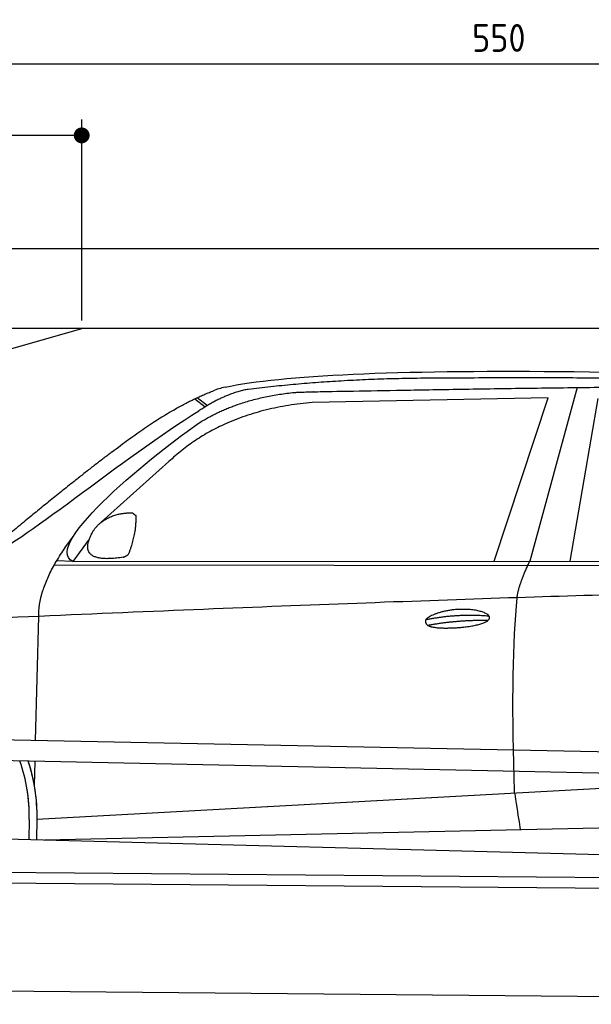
# Model space of a CAD drawing. Header units: millimetres. Extents: x -411 to 6777, y 0 to 6527.
# Tile 4 of 6: x 1744 to 3183, y 4050 to 6527. Entities that reach past the tile are written whole.
import ezdxf

# ---------------------------------------------------------------- set-up
doc = ezdxf.new("R2010")
doc.units = ezdxf.units.MM
doc.layers.add('4', color=3, linetype='Continuous')
for name, color, linetype, lineweight in [('car', 10, 'Continuous', 25), ('Freiraum', 7, 'Continuous', 25), ('Plattform', 7, 'Continuous', 25)]:
    doc.layers.add(name, color=color, linetype=linetype, lineweight=lineweight)
doc.styles.get("Standard").update_dxf_attribs({"font": 'ISOCP.SHX'})
doc.dimstyles.new('GEN-ISO', dxfattribs={"dimscale": 20, "dimtxt": 3.5, "dimasz": 2, "dimexe": 2, "dimexo": 1, "dimgap": 1.5, "dimtad": 1, "dimdec": 1, "dimlfac": 0.1, "dimdsep": 46, "dimtxsty": 'STANDARD', "dimblk": 'PUNKT', "dimcen": 2, "dimclrd": 256, "dimclre": 256, "dimclrt": 2, "dimadec": 0, "dimazin": 0, "dimtp": 0.1, "dimtm": 0.1, "dimtfac": 0.71, "dimtdec": 1, "dimtmove": 2, "dimatfit": 3, "dimldrblk": 'PUNKT', "dimfxl": 2, "dimtolj": 1, "dimarcsym": 0})

# ---------------------------------------------------------------- blocks, each defined once
blk = doc.blocks.new('PUNKT')
at = {"layer": '4', "color": 0, "linetype": 'ByBlock'}
blk.add_line((-0.5, 0), (-1, 0), dxfattribs=at)
at = {"layer": '4', "color": 0, "linetype": 'ByBlock', "const_width": 0.5}
blk.add_lwpolyline([(-0.25, 0, 1), (0.25, 0, 1)], format="xyb", close=True, dxfattribs=at)
blk = doc.blocks.new('*D180')
at = {"layer": '4', "lineweight": -2, "transparency": 16777216}
for p, q in [((200, 5770), (200, 6455.8)), ((5700, 5920.9), (5700, 6455.8)), ((240, 6415.8), (5660, 6415.8))]:
    blk.add_line(p, q, dxfattribs=at)
at = {"layer": 'Defpoints', "color": 0, "transparency": 16777216}
for p in [(5700, 6415.8), (5700, 5900.9), (200, 5750)]:
    blk.add_point(p, dxfattribs=at)
at = {"layer": '4', "lineweight": -2, "transparency": 16777216, "xscale": 40, "yscale": 40, "zscale": 40, "rotation": 180}
blk.add_blockref('PUNKT', (200, 6415.8), dxfattribs=at)
at = {"layer": '4', "lineweight": -2, "transparency": 16777216, "xscale": 40, "yscale": 40, "zscale": 40}
blk.add_blockref('PUNKT', (5700, 6415.8), dxfattribs=at)
at = {"layer": '4', "color": 2, "transparency": 16777216, "insert": (2950, 6480.8), "char_height": 70, "attachment_point": 5}
blk.add_mtext('550', dxfattribs=at)
blk = doc.blocks.new('Car')
at = {"layer": 'car'}
for p, q in [((3095.9, 5630.1), (2980.6, 5192.1)), ((3022.8, 5603.7), (2429.1, 5586.3)), ((2890.6, 5191.3), (3022.8, 5603.7)), ((3082.2, 5193.1), (3149.3, 5602.9)), ((2133.8, 5593.1), (2159.9, 5572.8)), ((2139.6, 5595.9), (2165.2, 5576)), ((2069.6, 5434.4), (1900.2, 5280.5)), ((1871, 5237), (1830.4, 5181)), ((1830.4, 5181), (4482.2, 5206.7)), ((1783.5, 5171.7), (4426.7, 5192.7)), ((1830.4, 5181), (1789.1, 5181.7)), ((1740.4, 4729.5), (1745.6, 5042)), ((1738.4, 4616.5), (1739.5, 4677.1)), ((1738.4, 4616.5), (1739.5, 4677.1)), ((1745.7, 4531.9), (3614.7, 4651.2)), ((1745.7, 4531.9), (2769.2, 4597.2)), ((1765.6, 4480), (3650.9, 4538.6)), ((1726.1, 4531.1), (1725.3, 4480.7)), ((1745.7, 4531.9), (1745, 4480.3)), ((1667.1, 4481.7), (3716, 4447))]:
    blk.add_line(p, q, dxfattribs=at)
for centre, radius, start, end in [((2248.1, 5452.8), 174.5, 102.8736, 113.54), ((1321.3, 4537.7), 404.8, 359.0666, 20.2174), ((1321.6, 4537.9), 424.2, 359.1908, 19.1882), ((1321.6, 4537.9), 424.2, 10.6728, 19.1882), ((1321.6, 4537.9), 404.6, 359.0315, 10.2025), ((1321.6, 4537.9), 424.2, 359.1908, 9.6942)]:
    blk.add_arc(centre, radius, start, end, dxfattribs=at)
for points, degree in [([(2209.2, 5622.9), (2496.3, 5687.1), (3381.4, 5682), (4553.9, 5629.4)], 3), ([(2739.7, 5650.1), (2496.9, 5647.8), (2267.8, 5617.9)], 2), ([(3703.9, 5644.3), (3355.6, 5660.5), (2739.7, 5650.1)], 2), ([(1926.5, 5457.4), (2066.5, 5568.9), (2178.4, 5612.7)], 2), ([(2267.8, 5617.9), (2211.6, 5608.3), (2143.6, 5562.4)], 2), ([(2150.2, 5535.7), (2243.5, 5594.3), (2378.9, 5610.7)], 2), ([(2429.1, 5586.3), (2205.2, 5565), (2069.6, 5434.4)], 2), ([(1630.5, 5203.7), (1666.2, 5200.2), (1966.1, 5451.8), (2143.6, 5562.4)], 3), ([(1830.4, 5181), (1747, 5220.3), (2038.8, 5459.3), (2150.2, 5535.7)], 3), ([(1926.5, 5457.4), (1845.9, 5396.2), (1744.3, 5311.8), (1616, 5205.4), (1621.9, 5203.5)], 4), ([(1937.9, 5299.6), (1966.5, 5305.7), (1979.5, 5304.6)], 2), ([(1979.5, 5304.6), (1985.6, 5298.5), (1988, 5298.5)], 2), ([(1879.1, 5254.8), (1895.3, 5285.2), (1937.9, 5299.6)], 2), ([(1970.1, 5200.4), (1991, 5253.6), (1988, 5298.5)], 2), ([(1956.6, 5192.6), (1834.6, 5172.7), (1879.1, 5254.8)], 2), ([(1745.6, 5042), (1742.5, 5125.6), (1830.4, 5243.7)], 2), ([(1956.6, 5192.6), (1962.6, 5194.4), (1970.1, 5200.4)], 2), ([(2949.5, 5099.9), (2952.3, 5131), (2980.6, 5192.1)], 2), ([(4701.5, 5137), (3824.8, 5157.4), (1392.8, 5022.9)], 2), ([(2719.9, 5042.6), (2795.3, 5059.4), (2878.8, 5053.7)], 2), ([(2725, 5028.7), (2799, 5043.3), (2876.9, 5042.6)], 2)]:
    blk.add_open_spline(points, degree=degree, dxfattribs=at)
for points, degree, knots in [([(2378.9, 5610.7), (2405.5, 5613), (2544.9, 5616.1), (3566.1, 5645.6), (4186.4, 5644.9), (4643.3, 5476.4), (4621.2, 5302.6)], 4, [0.0821318, 0.0821318, 0.0821318, 0.0821318, 0.0821318, 0.258851, 0.508851, 1, 1, 1, 1, 1]), ([(2947.8, 4608.6), (2947.2, 4622.2), (2946.6, 4635.5), (2946.1, 4648.7), (2938.8, 4838.5), (2939.9, 4988.9), (2949.5, 5099.9)], 3, [0, 0, 0, 0, 0.064923, 0.064923, 0.064923, 1, 1, 1, 1]), ([(2719.9, 5042.6), (2724.1, 5047.6), (2745.1, 5064), (2827.8, 5084.1), (2943.1, 5048), (2834.4, 5019.4), (2749.7, 5020.1), (2715.3, 5023.6), (2719.9, 5042.6)], 5, [0, 0, 0, 0, 0, 0, 0.300106, 0.500106, 0.700106, 1, 1, 1, 1, 1, 1]), ([(2947.8, 4608.6), (2948.5, 4604), (2949.2, 4599.5), (2949.9, 4595.1), (2950.5, 4591.1), (2951.1, 4587.2), (2951.7, 4583.5), (2956.5, 4553.3), (2960.3, 4531.3), (2962.9, 4517.2)], 3, [-0.000011, -0.000011, -0.000011, -0.000011, 0.107576, 0.107576, 0.107576, 0.206414, 0.206414, 0.206414, 1, 1, 1, 1])]:
    blk.add_open_spline(points, degree=degree, knots=knots, dxfattribs=at)
blk = doc.blocks.new('_Dot')
at = {"color": 0, "linetype": 'ByBlock', "lineweight": -2}
blk.add_line((-0.5, 0), (-1, 0), dxfattribs=at)
at = {"color": 0, "linetype": 'ByBlock', "const_width": 0.5}
blk.add_lwpolyline([(-0.25, 0, 1), (0.25, 0, 1)], format="xyb", close=True, dxfattribs=at)
blk = doc.blocks.new('*D186')
at = {"layer": '4', "lineweight": -2, "transparency": 16777216}
for p, q in [((200, 5770), (200, 6275.7)), ((1899.7, 5770), (1899.7, 6275.7)), ((1859.7, 6235.7), (240, 6235.7))]:
    blk.add_line(p, q, dxfattribs=at)
at = {"layer": 'Defpoints', "color": 0, "transparency": 16777216}
for p in [(200, 6235.7), (200, 5750), (1899.7, 5750)]:
    blk.add_point(p, dxfattribs=at)
at = {"layer": '4', "lineweight": -2, "transparency": 16777216, "xscale": 40, "yscale": 40, "zscale": 40, "rotation": 180}
blk.add_blockref('_Dot', (200, 6235.7), dxfattribs=at)
at = {"layer": '4', "lineweight": -2, "transparency": 16777216, "xscale": 40, "yscale": 40, "zscale": 40}
blk.add_blockref('_Dot', (1899.7, 6235.7), dxfattribs=at)
at = {"layer": '4', "color": 2, "transparency": 16777216, "insert": (1049.8, 6300.7), "char_height": 70, "attachment_point": 5}
blk.add_mtext('170', dxfattribs=at)
blk = doc.blocks.new('Plattform OG 6200 550')
at = {"layer": 'Plattform'}
for p, q in [((5482.3, 4639.6), (348.5, 4742)), ((5481.2, 4583.6), (347.5, 4691)), ((440.2, 4393.6), (5395, 4350.4)), ((446, 4366.5), (5394.8, 4323.4)), ((5437.5, 4050), (372.6, 4094.2))]:
    blk.add_line(p, q, dxfattribs=at)
blk = doc.blocks.new('Gebäude_380_GT175')
for p, q in [((5900, 5950), (0, 5950)), ((5700, 5750), (200, 5750))]:
    blk.add_line(p, q)
at = {"layer": 'Freiraum'}
blk.add_lwpolyline([(200, 5500), (350, 5500), (350, 5350), (499.8, 5350), (1900, 5750)], dxfattribs=at)

msp = doc.modelspace()

# ---------------------------------------------------------------- block references
msp.add_blockref('Gebäude_380_GT175', (0, 0))
at = {"layer": 'car', "rotation": 359.4752422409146}
msp.add_blockref('Car', (0, 0), dxfattribs=at)
at = {"layer": 'Plattform'}
msp.add_blockref('Plattform OG 6200 550', (0, 0), dxfattribs=at)

# ---------------------------------------------------------------- dimensions: what is measured, and where the dimension line sits
at = {"layer": '4'}
for base, p1, p2, override, picture, middle in [((5700, 6415.8), (200, 5750), (5700, 5900.88), {"dimtdec": 3, "dimtolj": 0}, '*D180', (2950, 6480.8)), ((200, 6235.7), (1899.68, 5750), (200, 5750), {"dimblk1": 'Dot', "dimblk2": 'Dot', "dimsah": 1, "dimtdec": 3, "dimtolj": 0}, '*D186', (1049.84, 6300.7))]:
    dim = msp.add_linear_dim(base=base, p1=p1, p2=p2, dimstyle='GEN-ISO', override=override, dxfattribs=at)
    dim.commit()
    dim.dimension.update_dxf_attribs({"geometry": picture, "text_midpoint": middle})

doc.saveas('drawing.dxf')
